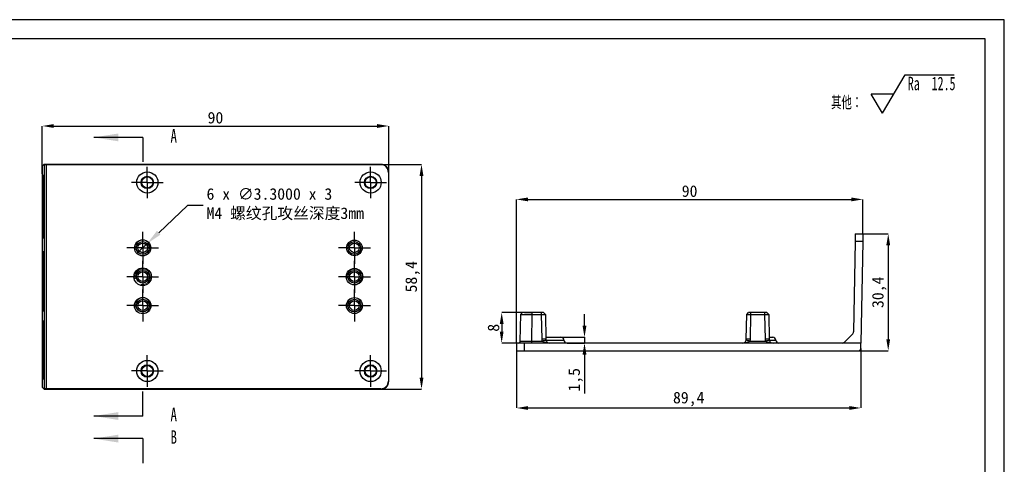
# Model space of a CAD drawing. Header units: millimetres. Extents: x 0 to 420, y 0 to 297.
# Tile 6 of 6: x 164 to 420, y 181 to 297. Entities that reach past the tile are written whole.
import ezdxf

# ---------------------------------------------------------------- set-up
doc = ezdxf.new("R2010")
doc.units = ezdxf.units.MM
for name, color, linetype in [('5', 7, 'Continuous'), ('9', 7, 'Continuous'), ('尺寸', 5, 'Continuous')]:
    doc.layers.add(name, color=color, linetype=linetype)
doc.layers.add('标注层', color=4, linetype='Continuous', lineweight=25)
doc.styles.add('SLDTEXTSTYLE0', font='TXT', dxfattribs={"width": 0.7, "bigfont": 'bigfont'})
doc.styles.add('SLDTEXTSTYLE1', font='TXT', dxfattribs={"width": 0.7})
doc.styles.add('SLDTEXTSTYLE5', font='TXT', dxfattribs={"width": 0.65})
doc.styles.add('黑体高度3mm', font='simhei.ttf', dxfattribs={"height": 3})
doc.dimstyles.new('SLDDIMSTYLE0', dxfattribs={"dimtxt": 3.5, "dimasz": 4.08, "dimexe": 0, "dimexo": 0.0625, "dimgap": 0.875, "dimtad": 0, "dimtih": 1, "dimtoh": 1, "dimdec": 4, "dimrnd": 1e-09, "dimzin": 4, "dimdsep": 46, "dimtxsty": 'SLDTEXTSTYLE1', "dimblk1": 'NONE', "dimsah": 1, "dimcen": 0, "dimadec": 0, "dimazin": 1, "dimtfac": 1, "dimtmove": 0, "dimatfit": 3, "dimldrblk": 'NONE', "dimfxl": 1, "dimfrac": 2, "dimtolj": 1, "dimtzin": 12, "dimarcsym": 0})
doc.dimstyles.new('黄色高度3mm', dxfattribs={"dimtxt": 3, "dimasz": 3, "dimexe": 0, "dimexo": 0, "dimtad": 1, "dimdec": 1, "dimtxsty": '黑体高度3mm', "dimcen": 2.5, "dimclrd": 2, "dimclre": 2, "dimclrt": 2, "dimadec": 0, "dimazin": 0, "dimtfac": 1, "dimtdec": 1, "dimtmove": 0, "dimatfit": 3, "dimfxl": 1, "dimarcsym": 0})

# ---------------------------------------------------------------- blocks, each defined once
blk = doc.blocks.new('SW_SFSYMBOL_0')
at = {"layer": '标注层', "color": 0}
for p, q in [((-6.55, -5), (-0.65, 5)), ((-0.65, 5), (12.01, 5)), ((-6.55, -5), (-9.49, 0)), ((-3.6, 0), (-9.49, 0))]:
    blk.add_line(p, q, dxfattribs=at)
at = {"layer": '标注层', "color": 0, "char_height": 3.5, "attachment_point": 1}
for s, insert, style in [('Ra  12.5', (0, 4.51), 'SLDTEXTSTYLE5'), ('其他：', (-19.93, -0.49), 'SLDTEXTSTYLE0')]:
    blk.add_mtext(s, dxfattribs=dict(at, insert=insert, style=style))
blk = doc.blocks.new('*D26')
at = {"layer": 'Defpoints', "color": 0, "transparency": 16777216}
for p in [(197.4, 238.81), (195.01, 236.54)]:
    blk.add_point(p, dxfattribs=at)
at = {"layer": '尺寸', "color": 0, "lineweight": -2, "transparency": 16777216}
for p, q in [((207.84, 248.67), (200.37, 241.61)), ((211.92, 248.67), (207.84, 248.67)), ((195.01, 236.54), (197.4, 238.81))]:
    blk.add_line(p, q, dxfattribs=at)
at = {"layer": '尺寸', "color": 0, "transparency": 16777216}
blk.add_solid([(199.9, 242.11), (200.84, 241.12), (197.4, 238.81)], dxfattribs=at)
at = {"layer": '尺寸', "color": 0, "transparency": 16777216, "insert": (212.79, 253.19), "char_height": 3, "attachment_point": 1, "style": '黑体高度3mm'}
blk.add_mtext('\\A1;6 x {\\Ftxt|c134;∅3.3000} x 3\\PM4 螺纹孔攻丝深度3mm', dxfattribs=at)
blk = doc.blocks.new('_None')
blk = doc.blocks.new('SW_CENTERMARKSYMBOL_0')
at = {"layer": '尺寸', "color": 0}
for p, q in [((0, 2.5), (0, 4.1)), ((-2.5, 0), (-4.1, 0)), ((0, 0), (-2.5, 0)), ((0, 0), (0, 2.5)), ((0, 0), (0, -2.5)), ((0, 0), (2.5, 0)), ((2.5, 0), (4.1, 0)), ((0, -2.5), (0, -4.1))]:
    blk.add_line(p, q, dxfattribs=at)
blk = doc.blocks.new('SW_CENTERMARKSYMBOL_1')
at = {"layer": '尺寸', "color": 0}
for p, q in [((0, 2.5), (0, 4.1)), ((-2.5, 0), (-4.1, 0)), ((0, 0), (-2.5, 0)), ((0, 0), (0, 2.5)), ((0, 0), (0, -2.5)), ((0, 0), (2.5, 0)), ((2.5, 0), (4.1, 0)), ((0, -2.5), (0, -4.1))]:
    blk.add_line(p, q, dxfattribs=at)
blk = doc.blocks.new('SW_CENTERMARKSYMBOL_2')
at = {"layer": '尺寸', "color": 0}
for p, q in [((0, 2.5), (0, 4.1)), ((-2.5, 0), (-4.1, 0)), ((0, 0), (-2.5, 0)), ((0, 0), (0, 2.5)), ((0, 0), (0, -2.5)), ((0, 0), (2.5, 0)), ((2.5, 0), (4.1, 0)), ((0, -2.5), (0, -4.1))]:
    blk.add_line(p, q, dxfattribs=at)
blk = doc.blocks.new('SW_CENTERMARKSYMBOL_3')
at = {"layer": '尺寸', "color": 0}
for p, q in [((0, 2.5), (0, 4.1)), ((-2.5, 0), (-4.1, 0)), ((0, 0), (-2.5, 0)), ((0, 0), (0, 2.5)), ((0, 0), (0, -2.5)), ((0, 0), (2.5, 0)), ((2.5, 0), (4.1, 0)), ((0, -2.5), (0, -4.1))]:
    blk.add_line(p, q, dxfattribs=at)
blk = doc.blocks.new('SW_CENTERMARKSYMBOL_4')
at = {"layer": '尺寸', "color": 0}
for p, q in [((0, 2.5), (0, 4.15)), ((-2.5, 0), (-4.15, 0)), ((0, 0), (-2.5, 0)), ((0, 0), (0, 2.5)), ((0, 0), (0, -2.5)), ((0, 0), (2.5, 0)), ((2.5, 0), (4.15, 0)), ((0, -2.5), (0, -4.15))]:
    blk.add_line(p, q, dxfattribs=at)
blk = doc.blocks.new('SW_CENTERMARKSYMBOL_5')
at = {"layer": '尺寸', "color": 0}
for p, q in [((0, 2.5), (0, 4.15)), ((-2.5, 0), (-4.15, 0)), ((0, 0), (-2.5, 0)), ((0, 0), (0, 2.5)), ((0, 0), (0, -2.5)), ((0, 0), (2.5, 0)), ((2.5, 0), (4.15, 0)), ((0, -2.5), (0, -4.15))]:
    blk.add_line(p, q, dxfattribs=at)
blk = doc.blocks.new('SW_CENTERMARKSYMBOL_6')
at = {"layer": '尺寸', "color": 0}
for p, q in [((0, 2.5), (0, 4.15)), ((-2.5, 0), (-4.15, 0)), ((0, 0), (-2.5, 0)), ((0, 0), (0, 2.5)), ((0, 0), (0, -2.5)), ((0, 0), (2.5, 0)), ((2.5, 0), (4.15, 0)), ((0, -2.5), (0, -4.15))]:
    blk.add_line(p, q, dxfattribs=at)
blk = doc.blocks.new('SW_CENTERMARKSYMBOL_7')
at = {"layer": '尺寸', "color": 0}
for p, q in [((0, 2.5), (0, 4.15)), ((-2.5, 0), (-4.15, 0)), ((0, 0), (-2.5, 0)), ((0, 0), (0, 2.5)), ((0, 0), (0, -2.5)), ((0, 0), (2.5, 0)), ((2.5, 0), (4.15, 0)), ((0, -2.5), (0, -4.15))]:
    blk.add_line(p, q, dxfattribs=at)
blk = doc.blocks.new('SW_CENTERMARKSYMBOL_8')
at = {"layer": '尺寸', "color": 0}
for p, q in [((0, 2.5), (0, 4.15)), ((-2.5, 0), (-4.15, 0)), ((0, 0), (-2.5, 0)), ((0, 0), (0, 2.5)), ((0, 0), (0, -2.5)), ((0, 0), (2.5, 0)), ((2.5, 0), (4.15, 0)), ((0, -2.5), (0, -4.15))]:
    blk.add_line(p, q, dxfattribs=at)
blk = doc.blocks.new('SW_CENTERMARKSYMBOL_9')
at = {"layer": '尺寸', "color": 0}
for p, q in [((0, 2.5), (0, 4.15)), ((-2.5, 0), (-4.15, 0)), ((0, 0), (-2.5, 0)), ((0, 0), (0, 2.5)), ((0, 0), (0, -2.5)), ((0, 0), (2.5, 0)), ((2.5, 0), (4.15, 0)), ((0, -2.5), (0, -4.15))]:
    blk.add_line(p, q, dxfattribs=at)
blk = doc.blocks.new('*D30')
at = {"color": 2, "lineweight": -2, "transparency": 16777216}
for p, q in [((170.11, 256.92), (170.11, 269.35)), ((173.11, 269.35), (257.11, 269.35)), ((260.11, 256.92), (260.11, 269.35))]:
    blk.add_line(p, q, dxfattribs=at)
at = {"color": 2, "transparency": 16777216}
for points in [[(173.11, 269.85), (173.11, 268.85), (170.11, 269.35)], [(257.11, 269.85), (257.11, 268.85), (260.11, 269.35)]]:
    blk.add_solid(points, dxfattribs=at)
at = {"layer": 'Defpoints', "color": 0, "transparency": 16777216}
for p in [(260.11, 269.35), (170.11, 256.92), (260.11, 256.92)]:
    blk.add_point(p, dxfattribs=at)
at = {"color": 2, "transparency": 16777216, "insert": (215.11, 271.49), "char_height": 3, "attachment_point": 5, "style": '黑体高度3mm'}
blk.add_mtext('90', dxfattribs=at)
blk = doc.blocks.new('*D31')
at = {"color": 2, "lineweight": -2, "transparency": 16777216}
for p, q in [((258.11, 259.38), (268.63, 259.38)), ((268.63, 256.38), (268.63, 203.98)), ((258.11, 200.98), (268.63, 200.98))]:
    blk.add_line(p, q, dxfattribs=at)
at = {"color": 2, "transparency": 16777216}
for points in [[(268.13, 256.38), (269.13, 256.38), (268.63, 259.38)], [(268.13, 203.98), (269.13, 203.98), (268.63, 200.98)]]:
    blk.add_solid(points, dxfattribs=at)
at = {"layer": 'Defpoints', "color": 0, "transparency": 16777216}
for p in [(258.11, 259.38), (258.11, 200.98), (268.63, 200.98)]:
    blk.add_point(p, dxfattribs=at)
at = {"color": 2, "transparency": 16777216, "insert": (266.32, 230.18), "char_height": 3, "attachment_point": 5, "rotation": 90, "style": '黑体高度3mm'}
blk.add_mtext('58,4', dxfattribs=at)
blk = doc.blocks.new('*D43')
at = {"color": 2, "lineweight": -2, "transparency": 16777216}
for p, q in [((297.39, 220.89), (289.45, 220.89)), ((289.45, 217.89), (289.45, 215.93)), ((297.39, 212.93), (289.45, 212.93))]:
    blk.add_line(p, q, dxfattribs=at)
at = {"color": 2, "transparency": 16777216}
for points in [[(288.95, 217.89), (289.95, 217.89), (289.45, 220.89)], [(288.95, 215.93), (289.95, 215.93), (289.45, 212.93)]]:
    blk.add_solid(points, dxfattribs=at)
at = {"layer": 'Defpoints', "color": 0, "transparency": 16777216}
for p in [(297.39, 220.89), (289.45, 212.93), (297.39, 212.93)]:
    blk.add_point(p, dxfattribs=at)
at = {"color": 2, "transparency": 16777216, "insert": (287.33, 216.91), "char_height": 3, "attachment_point": 5, "rotation": 90, "style": '黑体高度3mm'}
blk.add_mtext('8', dxfattribs=at)
blk = doc.blocks.new('*D44')
at = {"color": 2, "lineweight": -2, "transparency": 16777216}
for p, q in [((310.96, 217.43), (310.96, 220.43)), ((302.99, 214.43), (310.96, 214.43)), ((306.43, 212.93), (310.96, 212.93)), ((310.96, 214.43), (310.96, 212.93)), ((310.96, 209.93), (310.96, 199.83))]:
    blk.add_line(p, q, dxfattribs=at)
at = {"color": 2, "transparency": 16777216}
for points in [[(310.46, 217.43), (311.46, 217.43), (310.96, 214.43)], [(310.46, 209.93), (311.46, 209.93), (310.96, 212.93)]]:
    blk.add_solid(points, dxfattribs=at)
at = {"layer": 'Defpoints', "color": 0, "transparency": 16777216}
for p in [(302.99, 214.43), (306.43, 212.93), (310.96, 212.93)]:
    blk.add_point(p, dxfattribs=at)
at = {"color": 2, "transparency": 16777216, "insert": (308.65, 203.38), "char_height": 3, "attachment_point": 5, "rotation": 90, "style": '黑体高度3mm'}
blk.add_mtext('1,5', dxfattribs=at)
blk = doc.blocks.new('*D55')
at = {"color": 2, "lineweight": -2, "transparency": 16777216}
for p, q in [((382.26, 241.33), (389.85, 241.33)), ((389.85, 238.33), (389.85, 213.93)), ((382.14, 210.93), (389.85, 210.93))]:
    blk.add_line(p, q, dxfattribs=at)
at = {"color": 2, "transparency": 16777216}
for points in [[(389.35, 238.33), (390.35, 238.33), (389.85, 241.33)], [(389.35, 213.93), (390.35, 213.93), (389.85, 210.93)]]:
    blk.add_solid(points, dxfattribs=at)
at = {"layer": 'Defpoints', "color": 0, "transparency": 16777216}
for p in [(382.26, 241.33), (382.14, 210.93), (389.85, 210.93)]:
    blk.add_point(p, dxfattribs=at)
at = {"color": 2, "transparency": 16777216, "insert": (387.53, 226.13), "char_height": 3, "attachment_point": 5, "rotation": 90, "style": '黑体高度3mm'}
blk.add_mtext('30,4', dxfattribs=at)
blk = doc.blocks.new('*D56')
at = {"color": 2, "lineweight": -2, "transparency": 16777216}
for p, q in [((293.33, 210.93), (293.33, 196.06)), ((382.74, 211.52), (382.74, 196.06)), ((296.33, 196.06), (379.74, 196.06))]:
    blk.add_line(p, q, dxfattribs=at)
at = {"color": 2, "transparency": 16777216}
for points in [[(296.33, 196.56), (296.33, 195.56), (293.33, 196.06)], [(379.74, 196.56), (379.74, 195.56), (382.74, 196.06)]]:
    blk.add_solid(points, dxfattribs=at)
at = {"layer": 'Defpoints', "color": 0, "transparency": 16777216}
for p in [(293.33, 210.93), (382.74, 211.52), (382.74, 196.06)]:
    blk.add_point(p, dxfattribs=at)
at = {"color": 2, "transparency": 16777216, "insert": (338.03, 198.37), "char_height": 3, "attachment_point": 5, "style": '黑体高度3mm'}
blk.add_mtext('89,4', dxfattribs=at)
blk = doc.blocks.new('*D57')
at = {"color": 2, "lineweight": -2, "transparency": 16777216}
for p, q in [((293.26, 212.93), (293.26, 250.27)), ((296.26, 250.27), (380.26, 250.27)), ((383.26, 241.33), (383.26, 250.27))]:
    blk.add_line(p, q, dxfattribs=at)
at = {"color": 2, "transparency": 16777216}
for points in [[(296.26, 250.77), (296.26, 249.77), (293.26, 250.27)], [(380.26, 250.77), (380.26, 249.77), (383.26, 250.27)]]:
    blk.add_solid(points, dxfattribs=at)
at = {"layer": 'Defpoints', "color": 0, "transparency": 16777216}
for p in [(383.26, 250.27), (383.26, 241.33), (293.26, 212.93)]:
    blk.add_point(p, dxfattribs=at)
at = {"color": 2, "transparency": 16777216, "insert": (338.26, 252.41), "char_height": 3, "attachment_point": 5, "style": '黑体高度3mm'}
blk.add_mtext('90', dxfattribs=at)

msp = doc.modelspace()

# ---------------------------------------------------------------- linework, layer by layer
at = {"color": 7, "linetype": 'Continuous', "lineweight": 25}
for p, q in [((170.60142, 259.37658), (170.14001, 258.91518)), ((170.60142, 259.37658), (170.62605, 259.3273)), ((175.47815, 259.37658), (170.60142, 259.37658)), ((170.62605, 259.3273), (170.62605, 201.02593)), ((171.22596, 201.04652), (171.22596, 259.30671)), ((171.22596, 259.30671), (258.03713, 259.30671)), ((258.10697, 259.37655), (175.51992, 259.37655)), ((258.10697, 259.37655), (258.03713, 259.30671)), ((170.10571, 256.91548), (170.10571, 203.43775)), ((170.19421, 240.46653), (170.19421, 256.28694)), ((170.19944, 256.58658), (170.43404, 256.58658)), ((170.19944, 256.58658), (170.43526, 256.57835)), ((170.43927, 256.28658), (170.43927, 240.46689)), ((260.10575, 257.37777), (260.03591, 257.30793)), ((260.03591, 257.30793), (260.03591, 203.0453)), ((260.10575, 202.97546), (260.10575, 257.37777)), ((381.25971, 241.32979), (381.22541, 239.3647)), ((381.25971, 241.32979), (383.25971, 241.32979)), ((383.25971, 241.32979), (383.22541, 239.3647)), ((170.43526, 240.17512), (170.19944, 240.16689)), ((170.43404, 240.16689), (170.19944, 240.16689)), ((381.22541, 239.3647), (380.81553, 215.88252)), ((383.22541, 239.3647), (381.22541, 239.3647)), ((383.22541, 239.3647), (382.764, 212.93067)), ((170.17953, 236.74623), (170.39426, 236.74623)), ((170.17953, 236.74623), (170.3973, 236.73863)), ((170.39426, 236.74623), (170.39428, 236.74623)), ((170.14464, 223.20411), (170.14464, 234.74867)), ((170.42915, 234.74623), (170.42915, 223.20655)), ((170.3973, 221.21415), (170.17953, 221.20655)), ((170.39426, 221.20655), (170.17953, 221.20655)), ((170.39428, 221.20655), (170.39426, 221.20655)), ((294.26825, 213.42107), (294.38989, 220.38987)), ((294.38989, 220.38987), (294.38518, 220.38524)), ((294.38989, 220.38987), (294.3858, 220.38585)), ((294.38989, 220.38987), (294.89861, 220.88979)), ((295.38973, 220.88979), (297.38943, 220.88979)), ((297.26779, 213.42107), (297.38943, 220.38987)), ((297.38943, 220.38987), (297.38943, 220.88979)), ((299.82967, 220.88979), (297.38943, 220.88979)), ((297.38943, 220.38987), (299.82967, 220.38987)), ((299.82967, 220.38987), (299.82967, 220.88979)), ((299.82967, 220.88979), (299.85574, 220.88979)), ((299.94273, 213.91234), (299.82967, 220.38987)), ((300.30008, 220.88979), (300.32079, 220.88979)), ((300.32079, 220.88979), (300.82078, 220.39845)), ((300.83327, 220.38618), (300.82078, 220.39845)), ((300.82951, 220.38987), (300.94258, 213.91234)), ((352.97676, 213.91234), (353.08983, 220.38987)), ((353.08983, 220.38987), (353.0864, 220.3865)), ((353.08983, 220.38987), (353.59856, 220.88979)), ((353.09856, 220.39845), (353.09847, 220.39836)), ((353.59856, 220.88979), (353.74954, 220.88979)), ((354.08968, 220.38987), (353.97661, 213.91234)), ((354.04369, 220.88979), (354.08968, 220.88979)), ((354.08968, 220.88979), (354.08968, 220.38987)), ((357.82955, 220.88979), (354.08968, 220.88979)), ((354.08968, 220.38987), (357.82955, 220.38987)), ((357.82955, 220.38987), (357.82955, 220.88979)), ((357.82955, 220.88979), (357.90033, 220.88979)), ((357.94262, 213.91234), (357.82955, 220.38987)), ((358.23819, 220.88979), (358.32067, 220.88979)), ((358.32067, 220.88979), (358.82066, 220.39845)), ((358.83282, 220.3865), (358.82066, 220.39845)), ((358.8294, 220.38987), (358.94246, 213.91234)), ((170.18057, 218.72633), (170.39426, 218.72633)), ((170.18057, 218.72633), (170.39729, 218.71877)), ((170.39426, 218.72633), (170.39428, 218.72633)), ((170.14568, 205.58421), (170.14568, 216.72877)), ((170.42915, 216.72633), (170.42915, 205.58665)), ((380.52279, 215.19287), (378.5526, 213.22269)), ((293.25967, 212.92979), (293.32951, 210.92979)), ((295.25845, 212.92979), (293.25967, 212.92979)), ((295.25845, 212.92979), (295.32829, 210.92979)), ((377.8455, 212.92979), (295.25845, 212.92979)), ((297.26779, 212.92979), (297.26779, 213.42107)), ((297.26779, 213.42107), (300.01288, 213.42107)), ((353.90646, 213.42107), (358.01277, 213.42107)), ((382.764, 212.93067), (377.88727, 212.93067)), ((382.73937, 211.51932), (382.764, 212.93067)), ((293.32951, 210.92979), (295.32829, 210.92979)), ((295.32829, 210.92979), (382.13946, 210.92979)), ((170.39729, 203.59421), (170.18057, 203.58665)), ((170.39426, 203.58665), (170.18057, 203.58665)), ((170.39428, 203.58665), (170.39426, 203.58665)), ((260.10575, 202.97546), (260.03591, 203.0453)), ((170.14001, 201.43805), (170.60142, 200.97664)), ((170.62605, 201.02593), (170.60142, 200.97664)), ((170.60142, 200.97664), (175.47815, 200.97664)), ((258.03713, 201.04652), (171.22596, 201.04652)), ((175.51992, 200.97667), (258.10697, 200.97667)), ((258.10697, 200.97667), (258.03713, 201.04652))]:
    msp.add_line(p, q, dxfattribs=at)
at = {"color": 8, "linetype": 'Continuous', "lineweight": 25}
for p, q in [((170.43927, 256.27839), (170.19421, 256.28694)), ((170.19421, 240.46653), (170.43927, 240.47508)), ((170.42915, 234.73874), (170.14464, 234.74867)), ((170.14464, 223.20411), (170.42915, 223.21404)), ((170.42915, 216.71887), (170.14568, 216.72877)), ((300.97132, 213.67979), (305.63373, 213.67979)), ((358.99519, 213.67979), (360.63373, 213.67979)), ((170.14568, 205.58421), (170.42915, 205.5941))]:
    msp.add_line(p, q, dxfattribs=at)
at = {"color": 7, "linetype": 'Continuous', "lineweight": 25}
for centre, radius in [((197.40581, 254.67649), 2.75), ((197.40581, 254.67649), 1.60385), ((197.40581, 254.67649), 1.45), ((255.40569, 254.67649), 2.75), ((255.40569, 254.67649), 1.60385), ((255.40569, 254.67649), 1.45), ((196.20581, 237.67661), 1.65), ((196.20581, 237.67661), 1.25), ((251.20581, 237.67661), 1.65), ((251.20581, 237.67661), 1.25), ((196.20581, 230.17661), 1.65), ((196.20581, 230.17661), 1.25), ((251.20581, 230.17661), 1.65), ((251.20581, 230.17661), 1.25), ((196.20581, 222.67661), 1.65), ((196.20581, 222.67661), 1.25), ((251.20581, 222.67661), 1.65), ((251.20581, 222.67661), 1.25), ((197.40581, 205.67659), 2.75), ((197.40581, 205.67659), 1.60385), ((255.40569, 205.67659), 2.75), ((255.40569, 205.67659), 1.60385), ((197.40581, 205.67659), 1.45), ((255.40569, 205.67659), 1.45)]:
    msp.add_circle(centre, radius, dxfattribs=at)
at = {"color": 7, "linetype": 'Continuous'}
for centre, radius in [((196.20581, 237.67661), 2.10152), ((251.20581, 237.67661), 2.01494), ((196.20581, 230.17661), 2.29203), ((251.20581, 230.17661), 2.14335), ((196.20581, 222.67661), 2.13612), ((251.20581, 222.67661), 2.06449)]:
    msp.add_circle(centre, radius, dxfattribs=at)
at = {"color": 7, "linetype": 'Continuous', "lineweight": 25}
for centre, radius, start, end in [((174.48435, 256.36187), 4.2908, 176.9981414, 181.0006393), ((198.74559, 235.24822), 28.60531, 176.9981414, 181.0006393), ((198.74663, 217.22832), 28.60531, 176.9981414, 181.0006393), ((379.81568, 215.89997), 1, 315, 359), ((293.76832, 213.42979), 0.5, 270, 359), ((300.44266, 199.5848), 14.33626, 88.0016174, 91.9983826), ((304.13767, 199.23786), 14.77082, 102.3531414, 106.2155982), ((304.83529, 213.62979), 0.8, 3.5833217, 90), ((306.43216, 213.72979), 0.8, 183.5833217, 270), ((349.78167, 199.23786), 14.77082, 73.7844018, 77.6468586), ((353.47669, 199.5848), 14.33626, 88.0016174, 91.9983826), ((358.44254, 199.5848), 14.33626, 88.0016174, 91.9983826), ((362.13756, 199.23786), 14.77082, 102.3531414, 106.2155982), ((359.83529, 213.62979), 0.8, 3.5833217, 90), ((361.43216, 213.72979), 0.8, 183.5833217, 270), ((377.8455, 213.92979), 1, 270, 272.3942229), ((377.8455, 213.92979), 1, 272.3942229, 315), ((382.13946, 211.52979), 0.6, 270, 359)]:
    msp.add_arc(centre, radius, start, end, dxfattribs=at)
at = {"color": 7, "linetype": 'Continuous', "lineweight": 18}
for centre in [(196.20581, 237.67661), (251.20581, 237.67661), (196.20581, 230.17661), (251.20581, 230.17661), (196.20581, 222.67661), (251.20581, 222.67661)]:
    msp.add_arc(centre, 2, 255, 195, dxfattribs=at)
at = {"color": 7, "linetype": 'Continuous', "lineweight": 25}
for centre, major_axis, ratio, start_param, end_param in [((170.14062, 256.91548), (0, 2), 0.017455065, 0.017453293, 1.570796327), ((171.22596, 259.32766), (0.6, 0), 0.034920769, 3.159045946, 4.71238898), ((175.51992, 259.41147), (1, 0), 0.034920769, 4.670601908, 4.71238898), ((258.03469, 257.30549), (-1.41594, -1.41594), 0.998782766, 2.356803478, 3.926381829), ((258.10453, 257.37533), (-1.41594, -1.41594), 0.998782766, 2.356803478, 3.926381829), ((170.43404, 256.28639), (0, 0.30018), 0.017444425, 4.712998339, 6.283246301), ((170.19945, 240.46708), (0.00001, 0.30018), 0.017465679, 1.572623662, 3.141593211), ((170.43404, 240.46708), (0, 0.30018), 0.017444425, 3.14153166, 4.711779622), ((170.39424, 234.74501), (0.00002, 2.00122), 0.017444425, 4.712998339, 6.282576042), ((170.17959, 223.20777), (0.00006, 2.00122), 0.017465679, 1.572623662, 3.141593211), ((170.39424, 223.20777), (-0.00002, 2.00122), 0.017444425, 3.142202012, 4.711779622), ((170.39424, 216.72511), (0.00002, 2.00122), 0.017444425, 4.712998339, 6.282576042), ((170.18064, 205.58787), (0.00006, 2.00122), 0.017465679, 1.572623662, 3.141593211), ((170.39424, 205.58787), (-0.00002, 2.00122), 0.017444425, 3.142202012, 4.711779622), ((170.14062, 203.43775), (0, 2), 0.017455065, 1.570796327, 3.124139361), ((258.03469, 203.04773), (-1.41594, 1.41594), 0.998782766, 2.356803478, 3.926381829), ((258.10453, 202.97789), (-1.41594, 1.41594), 0.998782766, 2.356803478, 3.926381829), ((171.22596, 201.02556), (0.6, 0), 0.034920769, 1.570796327, 3.124139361), ((175.51992, 200.94175), (1, 0), 0.034920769, 1.570796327, 1.6125834)]:
    msp.add_ellipse(centre, major_axis=major_axis, ratio=ratio, start_param=start_param, end_param=end_param, dxfattribs=at)
for points, knots in [([(294.38989, 220.38987), (294.38989, 220.38988), (294.40933, 220.39139), (294.48543, 220.39146), (294.54299, 220.38994), (294.69337, 220.3899), (294.78539, 220.38974), (295.00281, 220.38974), (295.12938, 220.38995), (295.40587, 220.38994), (295.55673, 220.38973), (295.88429, 220.38973), (296.05876, 220.38985), (296.4194, 220.39), (296.608, 220.39196), (296.99549, 220.39183), (297.19138, 220.38988), (297.38943, 220.38987)], [0, 0, 0, 0, 0.125, 0.125, 0.25, 0.25, 0.375, 0.375, 0.5, 0.5, 0.625, 0.625, 0.75, 0.75, 0.875, 0.875, 1, 1, 1, 1]), ([(297.38943, 220.88979), (297.03029, 220.88979), (296.72621, 220.88979), (296.13012, 220.88979), (295.85659, 220.88979), (295.40021, 220.88979), (295.21668, 220.88979), (294.96704, 220.88979), (294.89984, 220.88979), (294.89861, 220.88979)], [0, 0, 0, 0, 0.25, 0.25, 0.5, 0.5, 0.75, 0.75, 1.000000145, 1.000000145, 1.000000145, 1.000000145]), ([(300.32079, 220.88979), (300.31901, 220.88979), (300.29596, 220.88979), (300.24563, 220.88979), (300.21133, 220.88979), (300.13066, 220.88979), (300.0929, 220.88979), (299.98364, 220.88979), (299.91395, 220.88979), (299.82967, 220.88979)], [0, 0, 0, 0, 0.25, 0.25, 0.5, 0.5, 0.75, 0.75, 1.000000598, 1.000000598, 1.000000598, 1.000000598]), ([(299.82967, 220.38987), (299.96177, 220.38989), (300.08988, 220.39006), (300.27247, 220.38989), (300.32996, 220.39072), (300.43843, 220.39119), (300.48991, 220.38996), (300.62875, 220.38992), (300.70312, 220.38816), (300.77801, 220.39157), (300.79705, 220.39284), (300.82296, 220.39162), (300.82951, 220.38988), (300.82951, 220.38987)], [0, 0, 0, 0, 0.25, 0.25, 0.375, 0.375, 0.5, 0.5, 0.75, 0.75, 0.875, 0.875, 1, 1, 1, 1]), ([(353.08983, 220.38987), (353.08983, 220.38989), (353.11538, 220.39205), (353.21591, 220.38861), (353.28972, 220.39001), (353.42836, 220.38992), (353.47862, 220.3886), (353.58736, 220.3879), (353.64595, 220.38903), (353.82651, 220.39109), (353.95757, 220.38989), (354.08968, 220.38987)], [0, 0, 0, 0, 0.25, 0.25, 0.5, 0.5, 0.625, 0.625, 0.75, 0.75, 1, 1, 1, 1]), ([(354.08968, 220.88979), (354.04321, 220.88979), (354.00855, 220.88979), (353.96041, 220.88979), (353.94359, 220.88979), (353.86603, 220.88979), (353.79896, 220.88979), (353.70462, 220.88979), (353.67172, 220.88979), (353.62526, 220.88979), (353.60032, 220.88979), (353.59856, 220.88979)], [0, 0, 0, 0, 0.125, 0.125, 0.25, 0.25, 0.5, 0.5, 0.75, 0.75, 1.000000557, 1.000000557, 1.000000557, 1.000000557]), ([(358.32067, 220.88979), (358.31889, 220.88979), (358.29322, 220.88979), (358.24732, 220.88979), (358.21309, 220.88979), (358.14361, 220.88979), (358.11821, 220.88979), (358.06223, 220.88979), (358.02868, 220.88979), (357.97016, 220.88979), (357.9539, 220.88979), (357.90866, 220.88979), (357.87525, 220.88979), (357.82955, 220.88979)], [0, 0, 0, 0, 0.25, 0.25, 0.5, 0.5, 0.625, 0.625, 0.75, 0.75, 0.875, 0.875, 1.000000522, 1.000000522, 1.000000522, 1.000000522]), ([(357.82955, 220.38987), (357.96165, 220.38989), (358.08976, 220.39034), (358.33321, 220.3893), (358.4435, 220.39002), (358.62863, 220.38986), (358.70298, 220.38867), (358.80287, 220.39199), (358.8294, 220.38989), (358.8294, 220.38987)], [0, 0, 0, 0, 0.25, 0.25, 0.5, 0.5, 0.75, 0.75, 1, 1, 1, 1]), ([(294.26825, 213.42107), (294.26821, 213.41878), (294.59142, 213.41745), (295.70193, 213.41745), (296.48018, 213.41878), (297.26779, 213.42107)], [0, 0, 0, 0, 0.5, 0.5, 1, 1, 1, 1]), ([(300.01288, 213.42107), (300.00266, 213.46134), (299.98224, 213.54173), (299.96135, 213.66435), (299.94709, 213.78792), (299.94419, 213.87081), (299.94273, 213.91234)], [0, 0, 0, 0, 0.250485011, 0.499998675, 0.749513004, 1, 1, 1, 1]), ([(301.94243, 212.92979), (301.5565, 212.92979), (301.16725, 212.96599), (300.64334, 213.08471), (300.47783, 213.1357), (300.19614, 213.26208), (300.08022, 213.33876), (300.01288, 213.42107)], [0, 0, 0, 0, 0.5, 0.5, 0.75, 0.75, 1, 1, 1, 1]), ([(300.93355, 214.42979), (301.01325, 214.42979), (301.24431, 214.42979), (301.65542, 214.42979), (301.99146, 214.42979), (302.15961, 214.42979)], [0, 0, 0, 0, 0.2082897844, 0.6038216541, 1, 1, 1, 1]), ([(300.97766, 213.6667), (301.01145, 213.54278), (301.06929, 213.42823), (301.21013, 213.23865), (301.29288, 213.16217), (301.55484, 212.98408), (301.74965, 212.92979), (301.94243, 212.92979)], [0, 0, 0, 0, 0.25, 0.25, 0.5, 0.5, 1, 1, 1, 1]), ([(302.15961, 214.42979), (302.21595, 214.42979), (302.32822, 214.42979), (302.49557, 214.42979), (302.66101, 214.42979), (302.82453, 214.42979), (302.98614, 214.42979), (303.26294, 214.42979), (303.63942, 214.42979), (304.06414, 214.42979), (304.41238, 214.42979), (304.6323, 214.42979), (304.75803, 214.42979), (304.82345, 214.42979), (304.83133, 214.42979), (304.83529, 214.42979)], [0, 0, 0, 0, 0.04025056, 0.08020158, 0.120011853, 0.159841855, 0.199851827, 0.240199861, 0.370009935, 0.50005734, 0.62985783, 0.759914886, 0.840099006, 0.919699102, 1, 1, 1, 1]), ([(351.97692, 212.92979), (352.16969, 212.92979), (352.36451, 212.98408), (352.62646, 213.16217), (352.70922, 213.23865), (352.85006, 213.42823), (352.9079, 213.54278), (352.94169, 213.6667)], [0, 0, 0, 0, 0.5, 0.5, 0.75, 0.75, 1, 1, 1, 1]), ([(353.90646, 213.42107), (353.83913, 213.33876), (353.7232, 213.26208), (353.44152, 213.1357), (353.27601, 213.08471), (352.7521, 212.96599), (352.36285, 212.92979), (351.97692, 212.92979)], [0, 0, 0, 0, 0.25, 0.25, 0.5, 0.5, 1, 1, 1, 1]), ([(353.97661, 213.91234), (353.97516, 213.87081), (353.97226, 213.78792), (353.958, 213.66435), (353.9371, 213.54173), (353.91669, 213.46134), (353.90646, 213.42107)], [0, 0, 0, 0, 0.250486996, 0.500001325, 0.749514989, 1, 1, 1, 1]), ([(358.01277, 213.42107), (358.00254, 213.46134), (357.98213, 213.54173), (357.96123, 213.66435), (357.94697, 213.78792), (357.94407, 213.87081), (357.94262, 213.91234)], [0, 0, 0, 0, 0.250485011, 0.499998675, 0.749513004, 1, 1, 1, 1]), ([(359.94231, 212.92979), (359.55638, 212.92979), (359.16713, 212.96599), (358.64322, 213.08471), (358.47771, 213.1357), (358.19603, 213.26208), (358.0801, 213.33876), (358.01277, 213.42107)], [0, 0, 0, 0, 0.5, 0.5, 0.75, 0.75, 1, 1, 1, 1]), ([(358.93343, 214.42979), (358.9735, 214.42979), (359.15675, 214.42979), (359.35249, 214.42979), (359.5385, 214.42979), (359.6825, 214.42979), (359.80871, 214.42979), (359.82643, 214.42979), (359.83529, 214.42979)], [0, 0, 0, 0, 0.067731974, 0.309791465, 0.43051797, 0.552646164, 0.776200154, 1, 1, 1, 1]), ([(358.97754, 213.6667), (359.01133, 213.54278), (359.06917, 213.42823), (359.21001, 213.23865), (359.29277, 213.16217), (359.55472, 212.98408), (359.74954, 212.92979), (359.94231, 212.92979)], [0, 0, 0, 0, 0.25, 0.25, 0.5, 0.5, 1, 1, 1, 1])]:
    msp.add_open_spline(points, degree=3, knots=knots, dxfattribs=at)
for points in [[(294.21181, 213.19889), (294.24471, 213.26208), (294.26681, 213.33876), (294.26825, 213.42107)], [(300.94258, 213.91234), (300.94403, 213.82942), (300.95584, 213.74671), (300.97766, 213.6667)], [(352.94169, 213.6667), (352.96351, 213.74671), (352.97532, 213.82942), (352.97676, 213.91234)], [(358.94246, 213.91234), (358.94391, 213.82942), (358.95572, 213.74671), (358.97754, 213.6667)]]:
    msp.add_open_spline(points, degree=3, dxfattribs=at)
at = {"layer": '5', "color": 7, "lineweight": 25}
for p, q in [((415, 291.98493), (25, 291.98493)), ((415, 5), (415, 291.98493))]:
    msp.add_line(p, q, dxfattribs=at)
at = {"layer": '9', "color": 7}
for p, q in [((420, 296.98493), (0, 296.98493)), ((420, 148.48493), (420, 296.98493))]:
    msp.add_line(p, q, dxfattribs=at)
at = {"layer": '尺寸'}
for p, q in [((196.20581, 266.3847), (183.50581, 266.3847)), ((196.20581, 266.3847), (196.20581, 260.0347)), ((196.20581, 193.96852), (196.20581, 200.31852)), ((196.20581, 193.96852), (183.50581, 193.96852)), ((196.20581, 188.09684), (183.50581, 188.09684)), ((196.20581, 188.09684), (196.20581, 181.74684))]:
    msp.add_line(p, q, dxfattribs=at)
for points in [[(183.50581, 266.3847), (189.85581, 265.3687), (189.85581, 267.4007)], [(183.50581, 193.96852), (189.85581, 192.95252), (189.85581, 194.98452)], [(183.50581, 188.09684), (189.85581, 187.08084), (189.85581, 189.11284)]]:
    msp.add_solid(points, dxfattribs=at)

# ---------------------------------------------------------------- block references
for name, p in [('SW_CENTERMARKSYMBOL_2', (197.40581, 254.67649)), ('SW_CENTERMARKSYMBOL_0', (255.40569, 254.67649)), ('SW_CENTERMARKSYMBOL_4', (196.20581, 237.67661)), ('SW_CENTERMARKSYMBOL_7', (251.20581, 237.67661)), ('SW_CENTERMARKSYMBOL_5', (196.20581, 230.17661)), ('SW_CENTERMARKSYMBOL_8', (251.20581, 230.17661)), ('SW_CENTERMARKSYMBOL_6', (196.20581, 222.67661)), ('SW_CENTERMARKSYMBOL_9', (251.20581, 222.67661)), ('SW_CENTERMARKSYMBOL_1', (197.40581, 205.67659)), ('SW_CENTERMARKSYMBOL_3', (255.40569, 205.67659))]:
    msp.add_blockref(name, p, dxfattribs=at)
at = {"layer": '标注层'}
msp.add_blockref('SW_SFSYMBOL_0', (394.94013, 277.6468), dxfattribs=at)

# ---------------------------------------------------------------- texts
at = {"layer": '尺寸', "char_height": 3.5, "attachment_point": 1, "style": 'SLDTEXTSTYLE1'}
for s, insert in [('A', (203.43626, 268.54974)), ('A', (203.43626, 196.13356)), ('B', (203.43626, 190.26188))]:
    msp.add_mtext(s, dxfattribs=dict(at, insert=insert))

# ---------------------------------------------------------------- dimensions: what is measured, and where the dimension line sits
at = {"color": 2}
for base, p1, p2, picture, middle in [((260.10575, 269.35084), (170.10571, 256.91548), (260.10575, 256.91548), '*D30', (215.10573, 271.49269)), ((383.25971, 250.27158), (293.25967, 212.92979), (383.25971, 241.32979), '*D57', (338.25969, 252.41343)), ((382.73937, 196.06334), (293.32951, 210.92979), (382.73937, 211.51932), '*D56', (338.03444, 198.37374))]:
    dim = msp.add_linear_dim(base=base, p1=p1, p2=p2, dimstyle='黄色高度3mm', dxfattribs=at)
    dim.commit()
    dim.dimension.update_dxf_attribs({"geometry": picture, "text_midpoint": middle})
for base, p1, p2, picture, middle in [((268.63021, 200.97667), (258.10697, 259.37655), (258.10697, 200.97667), '*D31', (266.31981, 230.17661)), ((389.85056, 210.92979), (382.25971, 241.32979), (382.13946, 210.92979), '*D55', (387.53174, 226.12979)), ((289.45493, 212.92979), (297.38943, 220.88979), (297.38943, 212.92979), '*D43', (287.32993, 216.90979)), ((310.95546, 212.92979), (302.98614, 214.42979), (306.43216, 212.92979), '*D44', (308.64507, 203.38064))]:
    dim = msp.add_linear_dim(base=base, p1=p1, p2=p2, angle=90, dimstyle='黄色高度3mm', dxfattribs=at)
    dim.commit()
    dim.dimension.update_dxf_attribs({"geometry": picture, "text_midpoint": middle})
at = {"layer": '尺寸'}
dim = msp.add_diameter_dim_2p(p1=(195.0069, 236.54299), p2=(197.40473, 238.81024), text='6 x {\\Ftxt|c134;<>} x 3\\PM4 螺纹孔攻丝深度3mm', dimstyle='SLDDIMSTYLE0', override={"dimtxsty": '黑体高度3mm'}, dxfattribs=at)
dim.commit()
dim.dimension.update_dxf_attribs({"geometry": '*D26', "text_midpoint": (234.23745, 248.67327), "dimtype": 163})

doc.saveas('drawing.dxf')
